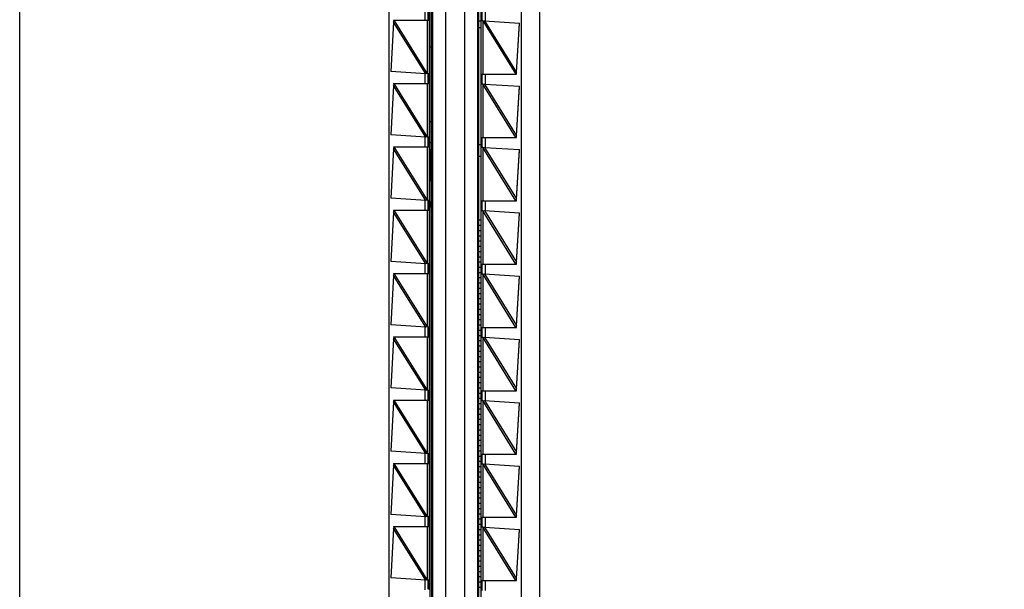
# Model space of a CAD drawing. Header units: inches. Extents: x 0 to 22, y 0 to 17.
# Tile 16 of 23: x 16.704 to 18.181, y 7.949 to 8.804. Entities that reach past the tile are written whole.
import ezdxf

# ---------------------------------------------------------------- set-up
doc = ezdxf.new("R2010")
doc.units = ezdxf.units.IN
doc.header["$LTSCALE"] = 1.21
doc.header["$MEASUREMENT"] = 0
doc.layers.get('0').update_dxf_attribs({"linetype": 'CONTINUOUS'})
doc.layers.add('DIMENSIONS', color=7, linetype='CONTINUOUS')
doc.styles.get("Standard").update_dxf_attribs({"font": 'txt', "width": 0.8})
doc.dimstyles.new('DIMSTYLE_1', dxfattribs={"dimtxt": 0.125, "dimasz": 0.18, "dimexe": 0.18, "dimexo": 0.0625, "dimgap": 0.09, "dimtad": 0, "dimtih": 1, "dimtoh": 1, "dimdec": 3, "dimzin": 4, "dimdsep": 46, "dimtxsty": 'STANDARD', "dimblk": '_FILLED', "dimblk1": '_FILLED', "dimblk2": '_FILLED', "dimcen": 0.09, "dimadec": 0, "dimazin": 0, "dimtp": 0.01, "dimtm": 0.01, "dimtfac": 1, "dimtdec": 3, "dimtofl": 0, "dimtmove": 0, "dimatfit": 3, "dimldrblk": '_FILLED', "dimfxl": 1, "dimtolj": 1, "dimtzin": 4, "dimarcsym": 0})

# ---------------------------------------------------------------- blocks, each defined once
blk = doc.blocks.new('*D12')
at = {"layer": 'DIMENSIONS', "color": 2, "linetype": 'CONTINUOUS'}
blk.add_line((17.0262, 11.3165), (18.1711, 11.3165), dxfattribs=at)
at = {"layer": 'DIMENSIONS', "color": 2, "linetype": 'CONTINUOUS', "insert": (18.2336, 11.379), "char_height": 0.125, "width": 1.425, "attachment_point": 1, "line_spacing_factor": 0.9}
blk.add_mtext('4.822{\\Ftxt.shx;\\W1.000000;\\H0.125000; }[122.48]', dxfattribs=at)
blk = doc.blocks.new('_FILLED')
at = {"color": 0, "linetype": 'BYBLOCK'}
blk.add_solid([(0, 0), (-1, 0.1736), (-1, -0.1736)], dxfattribs=at)
blk = doc.blocks.new('*D14')
at = {"layer": 'DIMENSIONS', "color": 2, "linetype": 'CONTINUOUS'}
blk.add_line((16.8386, 11.5041), (16.8386, 12.126), dxfattribs=at)
at = {"layer": 'DIMENSIONS', "color": 2, "linetype": 'CONTINUOUS', "insert": (16.7761, 12.1885), "char_height": 0.125, "width": 1.225, "attachment_point": 1, "rotation": 90, "line_spacing_factor": 0.9}
blk.add_mtext('.502{\\Ftxt.shx;\\W1.000000;\\H0.125000; }[12.75]', dxfattribs=at)

msp = doc.modelspace()

# ---------------------------------------------------------------- linework, layer by layer
at = {"color": 7, "linetype": 'CONTINUOUS'}
for p, q in [((16.7036, 6.4997), (16.7036, 11.3113)), ((17.4836, 11.3113), (17.4836, 6.4997)), ((17.3906, 10.685), (17.3906, 7.126)), ((17.2576, 10.6338), (17.2576, 7.1772)), ((17.3236, 7.176), (17.3236, 10.635)), ((17.4566, 7.1771), (17.4566, 10.6338)), ((17.3193, 10.6085), (17.3193, 7.2025)), ((17.3956, 10.6085), (17.3956, 7.2025)), ((17.3216, 10.605), (17.3216, 7.205)), ((17.3926, 7.206), (17.3926, 10.606)), ((17.3433, 7.226), (17.3433, 9.004)), ((17.371, 9.004), (17.371, 7.226)), ((17.3166, 8.8044), (17.3166, 8.8176)), ((17.3976, 8.8025), (17.3976, 8.8175)), ((17.2648, 8.8006), (17.2604, 8.7266)), ((17.2647, 8.8035), (17.3186, 8.8035)), ((17.2647, 8.8035), (17.2649, 8.8015)), ((17.2655, 8.8035), (17.2648, 8.8006)), ((17.2649, 8.8009), (17.2648, 8.8006)), ((17.3166, 8.8035), (17.3166, 8.8044)), ((17.3956, 8.8023), (17.3926, 8.8023)), ((17.3956, 8.7924), (17.3926, 8.7924)), ((17.3986, 8.8025), (17.3956, 8.8025)), ((17.3986, 8.8025), (17.4009, 8.8028)), ((17.4009, 8.8028), (17.4538, 8.7994)), ((17.4489, 8.7253), (17.4538, 8.7994)), ((17.4489, 8.725), (17.4537, 8.7988)), ((17.3193, 8.7639), (17.3216, 8.7639)), ((17.3132, 8.7231), (17.2604, 8.7266)), ((17.3155, 8.7235), (17.3132, 8.7231)), ((17.3155, 8.7235), (17.3186, 8.7235)), ((17.3166, 8.7226), (17.3166, 8.7235)), ((17.3166, 8.7226), (17.3166, 8.7094)), ((17.3166, 8.7094), (17.3166, 8.7226)), ((17.3956, 8.7225), (17.449, 8.7225)), ((17.3976, 8.7075), (17.3976, 8.7225)), ((17.4482, 8.7225), (17.4489, 8.7253)), ((17.4489, 8.7249), (17.4489, 8.725)), ((17.4489, 8.7246), (17.4489, 8.7249)), ((17.449, 8.7225), (17.4489, 8.7246)), ((17.2648, 8.7056), (17.2604, 8.6316)), ((17.2647, 8.7085), (17.3186, 8.7085)), ((17.2647, 8.7085), (17.2649, 8.7065)), ((17.2655, 8.7085), (17.2648, 8.7056)), ((17.2649, 8.7059), (17.2648, 8.7056)), ((17.3166, 8.7085), (17.3166, 8.7094)), ((17.3986, 8.7075), (17.3956, 8.7075)), ((17.3986, 8.7075), (17.4009, 8.7078)), ((17.4009, 8.7078), (17.4538, 8.7044)), ((17.4489, 8.6303), (17.4538, 8.7044)), ((17.4489, 8.63), (17.4537, 8.7038)), ((17.3193, 8.6517), (17.3216, 8.6517)), ((17.3132, 8.6281), (17.2604, 8.6316)), ((17.4482, 8.6275), (17.4489, 8.6303)), ((17.4489, 8.6299), (17.4489, 8.63)), ((17.4489, 8.6296), (17.4489, 8.6299)), ((17.449, 8.6275), (17.4489, 8.6296)), ((17.3155, 8.6285), (17.3132, 8.6281)), ((17.3155, 8.6285), (17.3186, 8.6285)), ((17.3166, 8.6276), (17.3166, 8.6285)), ((17.3166, 8.6276), (17.3166, 8.6144)), ((17.3166, 8.6144), (17.3166, 8.6276)), ((17.3166, 8.6135), (17.3166, 8.6144)), ((17.3193, 8.6202), (17.3216, 8.6202)), ((17.3926, 8.6172), (17.3956, 8.6172)), ((17.3956, 8.6275), (17.449, 8.6275)), ((17.3976, 8.6125), (17.3976, 8.6275)), ((17.2648, 8.6106), (17.2604, 8.5366)), ((17.2647, 8.6135), (17.3186, 8.6135)), ((17.2647, 8.6135), (17.2649, 8.6115)), ((17.2655, 8.6135), (17.2648, 8.6106)), ((17.2649, 8.6109), (17.2648, 8.6106)), ((17.3193, 8.6094), (17.3216, 8.6094)), ((17.3205, 8.6094), (17.3205, 8.5631)), ((17.3926, 8.5995), (17.3956, 8.5995)), ((17.3986, 8.6125), (17.3956, 8.6125)), ((17.3986, 8.6125), (17.4009, 8.6128)), ((17.4009, 8.6128), (17.4538, 8.6094)), ((17.4489, 8.5353), (17.4538, 8.6094)), ((17.4489, 8.535), (17.4537, 8.6088)), ((17.3193, 8.5631), (17.3216, 8.5631)), ((17.3132, 8.5331), (17.2604, 8.5366)), ((17.3155, 8.5335), (17.3132, 8.5331)), ((17.3155, 8.5335), (17.3186, 8.5335)), ((17.3166, 8.5326), (17.3166, 8.5335)), ((17.3166, 8.5326), (17.3166, 8.5194)), ((17.3166, 8.5194), (17.3166, 8.5326)), ((17.3193, 8.5316), (17.3216, 8.5316)), ((17.3205, 8.5316), (17.3205, 8.5237)), ((17.3956, 8.5325), (17.449, 8.5325)), ((17.3976, 8.5175), (17.3976, 8.5325)), ((17.4482, 8.5325), (17.4489, 8.5353)), ((17.4489, 8.5349), (17.4489, 8.535)), ((17.4489, 8.5346), (17.4489, 8.5349)), ((17.449, 8.5325), (17.4489, 8.5346)), ((17.2648, 8.5156), (17.2604, 8.4416)), ((17.2647, 8.5185), (17.3186, 8.5185)), ((17.2647, 8.5185), (17.2649, 8.5165)), ((17.2655, 8.5185), (17.2648, 8.5156)), ((17.2649, 8.5159), (17.2648, 8.5156)), ((17.3166, 8.5185), (17.3166, 8.5194)), ((17.3193, 8.5237), (17.3216, 8.5237)), ((17.3986, 8.5175), (17.3956, 8.5175)), ((17.3986, 8.5175), (17.4009, 8.5178)), ((17.4009, 8.5178), (17.4538, 8.5144)), ((17.4489, 8.4403), (17.4538, 8.5144)), ((17.4489, 8.44), (17.4537, 8.5138)), ((17.3926, 8.5038), (17.3956, 8.5038)), ((17.3926, 8.496), (17.3956, 8.496)), ((17.3926, 8.4881), (17.3956, 8.4881)), ((17.3926, 8.4802), (17.3956, 8.4802)), ((17.3926, 8.4723), (17.3956, 8.4723)), ((17.3926, 8.4645), (17.3956, 8.4645)), ((17.3926, 8.4566), (17.3956, 8.4566)), ((17.3132, 8.4381), (17.2604, 8.4416)), ((17.3155, 8.4385), (17.3132, 8.4381)), ((17.3155, 8.4385), (17.3186, 8.4385)), ((17.3166, 8.4376), (17.3166, 8.4385)), ((17.3166, 8.4376), (17.3166, 8.4244)), ((17.3166, 8.4244), (17.3166, 8.4376)), ((17.3926, 8.4487), (17.3956, 8.4487)), ((17.3926, 8.4408), (17.3956, 8.4408)), ((17.3956, 8.4375), (17.449, 8.4375)), ((17.3976, 8.4225), (17.3976, 8.4375)), ((17.4482, 8.4375), (17.4489, 8.4403)), ((17.4489, 8.4399), (17.4489, 8.44)), ((17.4489, 8.4396), (17.4489, 8.4399)), ((17.449, 8.4375), (17.4489, 8.4396)), ((17.2647, 8.4235), (17.3186, 8.4235)), ((17.2647, 8.4235), (17.2649, 8.4215)), ((17.2655, 8.4235), (17.2648, 8.4206)), ((17.3166, 8.4235), (17.3166, 8.4244)), ((17.3926, 8.433), (17.3956, 8.433)), ((17.3926, 8.4251), (17.3956, 8.4251)), ((17.3986, 8.4225), (17.3956, 8.4225)), ((17.3986, 8.4225), (17.4009, 8.4228)), ((17.4009, 8.4228), (17.4538, 8.4194)), ((17.2648, 8.4206), (17.2604, 8.3466)), ((17.2649, 8.4209), (17.2648, 8.4206)), ((17.3926, 8.4172), (17.3956, 8.4172)), ((17.3926, 8.4094), (17.3956, 8.4094)), ((17.4489, 8.3453), (17.4538, 8.4194)), ((17.4489, 8.345), (17.4537, 8.4188)), ((17.3926, 8.4015), (17.3956, 8.4015)), ((17.3926, 8.3936), (17.3956, 8.3936)), ((17.3926, 8.3857), (17.3956, 8.3857)), ((17.3926, 8.3779), (17.3956, 8.3779)), ((17.3926, 8.37), (17.3956, 8.37)), ((17.3926, 8.3621), (17.3956, 8.3621)), ((17.3926, 8.3542), (17.3956, 8.3542)), ((17.3132, 8.3431), (17.2604, 8.3466)), ((17.3155, 8.3435), (17.3132, 8.3431)), ((17.3155, 8.3435), (17.3186, 8.3435)), ((17.3166, 8.3426), (17.3166, 8.3435)), ((17.3166, 8.3426), (17.3166, 8.3294)), ((17.3166, 8.3294), (17.3166, 8.3426)), ((17.3926, 8.3464), (17.3956, 8.3464)), ((17.3926, 8.3385), (17.3956, 8.3385)), ((17.3956, 8.3425), (17.449, 8.3425)), ((17.3976, 8.3275), (17.3976, 8.3425)), ((17.4482, 8.3425), (17.4489, 8.3453)), ((17.4489, 8.3449), (17.4489, 8.345)), ((17.4489, 8.3446), (17.4489, 8.3449)), ((17.449, 8.3425), (17.4489, 8.3446)), ((17.2648, 8.3256), (17.2604, 8.2516)), ((17.2647, 8.3285), (17.3186, 8.3285)), ((17.2647, 8.3285), (17.2649, 8.3265)), ((17.2655, 8.3285), (17.2648, 8.3256)), ((17.2649, 8.3259), (17.2648, 8.3256)), ((17.3166, 8.3285), (17.3166, 8.3294)), ((17.3926, 8.3306), (17.3956, 8.3306)), ((17.3926, 8.3227), (17.3956, 8.3227)), ((17.3986, 8.3275), (17.3956, 8.3275)), ((17.3986, 8.3275), (17.4009, 8.3278)), ((17.4009, 8.3278), (17.4538, 8.3244)), ((17.4489, 8.2503), (17.4538, 8.3244)), ((17.4489, 8.25), (17.4537, 8.3238)), ((17.3926, 8.3149), (17.3956, 8.3149)), ((17.3926, 8.307), (17.3956, 8.307)), ((17.3926, 8.2991), (17.3956, 8.2991)), ((17.3926, 8.2912), (17.3956, 8.2912)), ((17.3926, 8.2834), (17.3956, 8.2834)), ((17.3926, 8.2755), (17.3956, 8.2755)), ((17.3926, 8.2676), (17.3956, 8.2676)), ((17.3926, 8.2597), (17.3956, 8.2597)), ((17.3132, 8.2481), (17.2604, 8.2516)), ((17.3155, 8.2485), (17.3132, 8.2481)), ((17.3155, 8.2485), (17.3186, 8.2485)), ((17.3166, 8.2476), (17.3166, 8.2485)), ((17.3166, 8.2476), (17.3166, 8.2344)), ((17.3166, 8.2344), (17.3166, 8.2476)), ((17.3926, 8.2519), (17.3956, 8.2519)), ((17.3956, 8.2475), (17.449, 8.2475)), ((17.3976, 8.2325), (17.3976, 8.2475)), ((17.4482, 8.2475), (17.4489, 8.2503)), ((17.4489, 8.2499), (17.4489, 8.25)), ((17.4489, 8.2496), (17.4489, 8.2499)), ((17.449, 8.2475), (17.4489, 8.2496)), ((17.2648, 8.2306), (17.2604, 8.1566)), ((17.2647, 8.2335), (17.3186, 8.2335)), ((17.2647, 8.2335), (17.2649, 8.2315)), ((17.2655, 8.2335), (17.2648, 8.2306)), ((17.2649, 8.2309), (17.2648, 8.2306)), ((17.3166, 8.2335), (17.3166, 8.2344)), ((17.3926, 8.244), (17.3956, 8.244)), ((17.3926, 8.2361), (17.3956, 8.2361)), ((17.3986, 8.2325), (17.3956, 8.2325)), ((17.3986, 8.2325), (17.4009, 8.2328)), ((17.4009, 8.2328), (17.4538, 8.2294)), ((17.3926, 8.2283), (17.3956, 8.2283)), ((17.3926, 8.2204), (17.3956, 8.2204)), ((17.4489, 8.1553), (17.4538, 8.2294)), ((17.4489, 8.155), (17.4537, 8.2288)), ((17.3926, 8.2125), (17.3956, 8.2125)), ((17.3926, 8.2046), (17.3956, 8.2046)), ((17.3926, 8.1968), (17.3956, 8.1968)), ((17.3926, 8.1889), (17.3956, 8.1889)), ((17.3926, 8.181), (17.3956, 8.181)), ((17.3926, 8.1731), (17.3956, 8.1731)), ((17.3132, 8.1531), (17.2604, 8.1566)), ((17.3926, 8.1653), (17.3956, 8.1653)), ((17.3926, 8.1574), (17.3956, 8.1574)), ((17.3155, 8.1535), (17.3132, 8.1531)), ((17.3155, 8.1535), (17.3186, 8.1535)), ((17.3166, 8.1526), (17.3166, 8.1535)), ((17.3166, 8.1526), (17.3166, 8.1394)), ((17.3166, 8.1394), (17.3166, 8.1526)), ((17.3926, 8.1495), (17.3956, 8.1495)), ((17.3926, 8.1416), (17.3956, 8.1416)), ((17.3956, 8.1525), (17.449, 8.1525)), ((17.3976, 8.1375), (17.3976, 8.1525)), ((17.4482, 8.1525), (17.4489, 8.1553)), ((17.4489, 8.1549), (17.4489, 8.155)), ((17.4489, 8.1546), (17.4489, 8.1549)), ((17.449, 8.1525), (17.4489, 8.1546)), ((17.2648, 8.1356), (17.2604, 8.0616)), ((17.2647, 8.1385), (17.3186, 8.1385)), ((17.2647, 8.1385), (17.2649, 8.1365)), ((17.2655, 8.1385), (17.2648, 8.1356)), ((17.2649, 8.1359), (17.2648, 8.1356)), ((17.3166, 8.1385), (17.3166, 8.1394)), ((17.3926, 8.1338), (17.3956, 8.1338)), ((17.3986, 8.1375), (17.3956, 8.1375)), ((17.3986, 8.1375), (17.4009, 8.1378)), ((17.4009, 8.1378), (17.4538, 8.1344)), ((17.4489, 8.0603), (17.4538, 8.1344)), ((17.4489, 8.06), (17.4537, 8.1338)), ((17.3926, 8.1259), (17.3956, 8.1259)), ((17.3926, 8.118), (17.3956, 8.118)), ((17.3926, 8.1101), (17.3956, 8.1101)), ((17.3926, 8.1023), (17.3956, 8.1023)), ((17.3926, 8.0944), (17.3956, 8.0944)), ((17.3926, 8.0865), (17.3956, 8.0865)), ((17.3926, 8.0786), (17.3956, 8.0786)), ((17.3926, 8.0708), (17.3956, 8.0708)), ((17.3132, 8.0581), (17.2604, 8.0616)), ((17.3155, 8.0585), (17.3132, 8.0581)), ((17.3155, 8.0585), (17.3186, 8.0585)), ((17.3166, 8.0576), (17.3166, 8.0585)), ((17.3166, 8.0576), (17.3166, 8.0444)), ((17.3166, 8.0444), (17.3166, 8.0576)), ((17.3926, 8.0629), (17.3956, 8.0629)), ((17.3926, 8.055), (17.3956, 8.055)), ((17.3956, 8.0575), (17.449, 8.0575)), ((17.3976, 8.0425), (17.3976, 8.0575)), ((17.4482, 8.0575), (17.4489, 8.0603)), ((17.4489, 8.0599), (17.4489, 8.06)), ((17.4489, 8.0596), (17.4489, 8.0599)), ((17.449, 8.0575), (17.4489, 8.0596)), ((17.2648, 8.0406), (17.2604, 7.9666)), ((17.2647, 8.0435), (17.3186, 8.0435)), ((17.2647, 8.0435), (17.2649, 8.0415)), ((17.2655, 8.0435), (17.2648, 8.0406)), ((17.2649, 8.0409), (17.2648, 8.0406)), ((17.3166, 8.0435), (17.3166, 8.0444)), ((17.3926, 8.0471), (17.3956, 8.0471)), ((17.3926, 8.0393), (17.3956, 8.0393)), ((17.3986, 8.0425), (17.3956, 8.0425)), ((17.3986, 8.0425), (17.4009, 8.0428)), ((17.4009, 8.0428), (17.4538, 8.0394)), ((17.4489, 7.9653), (17.4538, 8.0394)), ((17.4489, 7.965), (17.4537, 8.0388)), ((17.3926, 8.0314), (17.3956, 8.0314)), ((17.3926, 8.0235), (17.3956, 8.0235)), ((17.3926, 8.0157), (17.3956, 8.0157)), ((17.3926, 8.0078), (17.3956, 8.0078)), ((17.3926, 7.9999), (17.3956, 7.9999)), ((17.3926, 7.992), (17.3956, 7.992)), ((17.3926, 7.9842), (17.3956, 7.9842)), ((17.3132, 7.9631), (17.2604, 7.9666)), ((17.3926, 7.9763), (17.3956, 7.9763)), ((17.3926, 7.9684), (17.3956, 7.9684)), ((17.4482, 7.9625), (17.4489, 7.9653)), ((17.4489, 7.9649), (17.4489, 7.965)), ((17.4489, 7.9646), (17.4489, 7.9649)), ((17.449, 7.9625), (17.4489, 7.9646)), ((17.3155, 7.9635), (17.3132, 7.9631)), ((17.3155, 7.9635), (17.3186, 7.9635)), ((17.3166, 7.9626), (17.3166, 7.9635)), ((17.3166, 7.9626), (17.3166, 7.9494)), ((17.3166, 7.9494), (17.3166, 7.9626)), ((17.3926, 7.9605), (17.3956, 7.9605)), ((17.3926, 7.9527), (17.3956, 7.9527)), ((17.3956, 7.9625), (17.449, 7.9625)), ((17.3976, 7.9475), (17.3976, 7.9625))]:
    msp.add_line(p, q, dxfattribs=at)
at = {"color": 9, "linetype": 'CONTINUOUS'}
for p, q in [((17.3117, 8.8182), (17.3117, 8.8035)), ((17.4025, 8.8027), (17.4025, 8.8175)), ((17.3132, 8.7231), (17.2648, 8.8006)), ((17.3156, 8.7233), (17.2655, 8.8035)), ((17.3156, 8.7233), (17.3156, 8.8035)), ((17.3186, 8.7235), (17.3186, 8.8035)), ((17.3985, 8.8027), (17.3985, 8.7225)), ((17.3985, 8.8027), (17.4482, 8.7225)), ((17.4009, 8.8028), (17.4489, 8.7253)), ((17.3117, 8.7232), (17.3117, 8.7085)), ((17.4025, 8.7077), (17.4025, 8.7225)), ((17.3132, 8.6281), (17.2648, 8.7056)), ((17.3156, 8.6283), (17.2655, 8.7085)), ((17.3156, 8.6283), (17.3156, 8.7085)), ((17.3186, 8.6285), (17.3186, 8.7085)), ((17.4482, 8.6275), (17.3985, 8.7077)), ((17.3985, 8.7077), (17.3985, 8.6275)), ((17.4009, 8.7078), (17.4489, 8.6303)), ((17.3117, 8.6282), (17.3117, 8.6135)), ((17.4025, 8.6127), (17.4025, 8.6275)), ((17.3132, 8.5331), (17.2648, 8.6106)), ((17.3156, 8.5333), (17.2655, 8.6135)), ((17.3156, 8.5333), (17.3156, 8.6135)), ((17.3186, 8.5335), (17.3186, 8.6135)), ((17.4482, 8.5325), (17.3985, 8.6127)), ((17.3985, 8.6127), (17.3985, 8.5325)), ((17.4009, 8.6128), (17.4489, 8.5353)), ((17.3117, 8.5332), (17.3117, 8.5185)), ((17.4025, 8.5177), (17.4025, 8.5325)), ((17.3132, 8.4381), (17.2648, 8.5156)), ((17.3156, 8.4383), (17.2655, 8.5185)), ((17.3156, 8.4383), (17.3156, 8.5185)), ((17.3186, 8.4385), (17.3186, 8.5185)), ((17.4482, 8.4375), (17.3985, 8.5177)), ((17.3985, 8.5177), (17.3985, 8.4375)), ((17.4009, 8.5178), (17.4489, 8.4403)), ((17.3117, 8.4382), (17.3117, 8.4235)), ((17.4025, 8.4227), (17.4025, 8.4375)), ((17.3156, 8.3433), (17.2655, 8.4235)), ((17.3156, 8.3433), (17.3156, 8.4235)), ((17.3186, 8.3435), (17.3186, 8.4235)), ((17.4482, 8.3425), (17.3985, 8.4227)), ((17.3985, 8.4227), (17.3985, 8.3425)), ((17.4009, 8.4228), (17.4489, 8.3453)), ((17.3132, 8.3431), (17.2648, 8.4206)), ((17.3117, 8.3432), (17.3117, 8.3285)), ((17.4025, 8.3277), (17.4025, 8.3425)), ((17.3132, 8.2481), (17.2648, 8.3256)), ((17.3156, 8.2483), (17.2655, 8.3285)), ((17.3156, 8.2483), (17.3156, 8.3285)), ((17.3186, 8.2485), (17.3186, 8.3285)), ((17.4482, 8.2475), (17.3985, 8.3277)), ((17.3985, 8.3277), (17.3985, 8.2475)), ((17.4009, 8.3278), (17.4489, 8.2503)), ((17.3117, 8.2482), (17.3117, 8.2335)), ((17.4025, 8.2327), (17.4025, 8.2475)), ((17.3132, 8.1531), (17.2648, 8.2306)), ((17.3156, 8.1533), (17.2655, 8.2335)), ((17.3156, 8.1533), (17.3156, 8.2335)), ((17.3186, 8.1535), (17.3186, 8.2335)), ((17.4482, 8.1525), (17.3985, 8.2327)), ((17.3985, 8.2327), (17.3985, 8.1525)), ((17.4009, 8.2328), (17.4489, 8.1553)), ((17.3117, 8.1532), (17.3117, 8.1385)), ((17.4025, 8.1377), (17.4025, 8.1525)), ((17.3132, 8.0581), (17.2648, 8.1356)), ((17.3156, 8.0583), (17.2655, 8.1385)), ((17.3156, 8.0583), (17.3156, 8.1385)), ((17.3186, 8.0585), (17.3186, 8.1385)), ((17.4482, 8.0575), (17.3985, 8.1377)), ((17.3985, 8.1377), (17.3985, 8.0575)), ((17.4009, 8.1378), (17.4489, 8.0603)), ((17.3117, 8.0582), (17.3117, 8.0435)), ((17.4025, 8.0427), (17.4025, 8.0575)), ((17.3132, 7.9631), (17.2648, 8.0406)), ((17.3156, 7.9633), (17.2655, 8.0435)), ((17.3156, 7.9633), (17.3156, 8.0435)), ((17.3186, 7.9635), (17.3186, 8.0435)), ((17.4482, 7.9625), (17.3985, 8.0427)), ((17.3985, 8.0427), (17.3985, 7.9625)), ((17.4009, 8.0428), (17.4489, 7.9653)), ((17.3117, 7.9632), (17.3117, 7.9485)), ((17.4025, 7.9477), (17.4025, 7.9625))]:
    msp.add_line(p, q, dxfattribs=at)
at = {"color": 7, "linetype": 'CONTINUOUS'}
for points in [[(17.2649, 8.8015), (17.2649, 8.8012), (17.2649, 8.8009)], [(17.2649, 8.7065), (17.2649, 8.7062), (17.2649, 8.7059)], [(17.2649, 8.6115), (17.2649, 8.6112), (17.2649, 8.6109)], [(17.2649, 8.5165), (17.2649, 8.5162), (17.2649, 8.5159)], [(17.2649, 8.4215), (17.2649, 8.4212), (17.2649, 8.4209)], [(17.2649, 8.3265), (17.2649, 8.3262), (17.2649, 8.3259)], [(17.2649, 8.2315), (17.2649, 8.2312), (17.2649, 8.2309)], [(17.2649, 8.1365), (17.2649, 8.1362), (17.2649, 8.1359)], [(17.2649, 8.0415), (17.2649, 8.0412), (17.2649, 8.0409)]]:
    msp.add_lwpolyline(points, dxfattribs=at)
for points in [[(17.3186, 8.8035), (17.3186, 8.8035), (17.3186, 8.8035), (17.3186, 8.8035), (17.3186, 8.8035), (17.3186, 8.8035), (17.3186, 8.8035), (17.3186, 8.8035), (17.3186, 8.8036), (17.3186, 8.8036), (17.3186, 8.8037), (17.3186, 8.8038), (17.3186, 8.8039), (17.3186, 8.8041), (17.3186, 8.8042), (17.3186, 8.8044), (17.3186, 8.8046), (17.3186, 8.8048), (17.3187, 8.8052), (17.3187, 8.8057), (17.3187, 8.8062), (17.3187, 8.8068), (17.3187, 8.8075), (17.3187, 8.8081), (17.3187, 8.8088), (17.3187, 8.8098), (17.3187, 8.811), (17.3187, 8.8122), (17.3187, 8.8132), (17.3187, 8.8139), (17.3187, 8.8145), (17.3187, 8.8151), (17.3187, 8.8157), (17.3187, 8.8163), (17.3187, 8.8168), (17.3186, 8.8171), (17.3186, 8.8174), (17.3186, 8.8176), (17.3186, 8.8178), (17.3186, 8.8179), (17.3186, 8.818), (17.3186, 8.8182), (17.3186, 8.8183), (17.3186, 8.8183), (17.3186, 8.8184), (17.3186, 8.8184), (17.3186, 8.8185), (17.3186, 8.8185), (17.3186, 8.8185), (17.3186, 8.8185), (17.3186, 8.8185), (17.3186, 8.8185), (17.3186, 8.8185)], [(17.3186, 8.7085), (17.3186, 8.7085), (17.3186, 8.7085), (17.3186, 8.7085), (17.3186, 8.7085), (17.3186, 8.7085), (17.3186, 8.7085), (17.3186, 8.7085), (17.3186, 8.7086), (17.3186, 8.7086), (17.3186, 8.7087), (17.3186, 8.7088), (17.3186, 8.7089), (17.3186, 8.7091), (17.3186, 8.7092), (17.3186, 8.7094), (17.3186, 8.7096), (17.3186, 8.7098), (17.3187, 8.7102), (17.3187, 8.7107), (17.3187, 8.7112), (17.3187, 8.7118), (17.3187, 8.7125), (17.3187, 8.7131), (17.3187, 8.7138), (17.3187, 8.7148), (17.3187, 8.716), (17.3187, 8.7172), (17.3187, 8.7182), (17.3187, 8.7189), (17.3187, 8.7195), (17.3187, 8.7201), (17.3187, 8.7207), (17.3187, 8.7213), (17.3187, 8.7218), (17.3186, 8.7221), (17.3186, 8.7224), (17.3186, 8.7226), (17.3186, 8.7228), (17.3186, 8.7229), (17.3186, 8.723), (17.3186, 8.7232), (17.3186, 8.7233), (17.3186, 8.7233), (17.3186, 8.7234), (17.3186, 8.7234), (17.3186, 8.7235), (17.3186, 8.7235), (17.3186, 8.7235), (17.3186, 8.7235), (17.3186, 8.7235), (17.3186, 8.7235), (17.3186, 8.7235)], [(17.3186, 8.6135), (17.3186, 8.6135), (17.3186, 8.6135), (17.3186, 8.6135), (17.3186, 8.6135), (17.3186, 8.6135), (17.3186, 8.6135), (17.3186, 8.6135), (17.3186, 8.6136), (17.3186, 8.6136), (17.3186, 8.6137), (17.3186, 8.6138), (17.3186, 8.6139), (17.3186, 8.6141), (17.3186, 8.6142), (17.3186, 8.6144), (17.3186, 8.6146), (17.3186, 8.6148), (17.3187, 8.6152), (17.3187, 8.6157), (17.3187, 8.6162), (17.3187, 8.6168), (17.3187, 8.6175), (17.3187, 8.6181), (17.3187, 8.6188), (17.3187, 8.6198), (17.3187, 8.621), (17.3187, 8.6222), (17.3187, 8.6232), (17.3187, 8.6239), (17.3187, 8.6245), (17.3187, 8.6251), (17.3187, 8.6257), (17.3187, 8.6263), (17.3187, 8.6268), (17.3186, 8.6271), (17.3186, 8.6274), (17.3186, 8.6276), (17.3186, 8.6278), (17.3186, 8.6279), (17.3186, 8.628), (17.3186, 8.6282), (17.3186, 8.6283), (17.3186, 8.6283), (17.3186, 8.6284), (17.3186, 8.6284), (17.3186, 8.6285), (17.3186, 8.6285), (17.3186, 8.6285), (17.3186, 8.6285), (17.3186, 8.6285), (17.3186, 8.6285), (17.3186, 8.6285)], [(17.3186, 8.5185), (17.3186, 8.5185), (17.3186, 8.5185), (17.3186, 8.5185), (17.3186, 8.5185), (17.3186, 8.5185), (17.3186, 8.5185), (17.3186, 8.5185), (17.3186, 8.5186), (17.3186, 8.5186), (17.3186, 8.5187), (17.3186, 8.5188), (17.3186, 8.5189), (17.3186, 8.5191), (17.3186, 8.5192), (17.3186, 8.5194), (17.3186, 8.5196), (17.3186, 8.5198), (17.3187, 8.5202), (17.3187, 8.5207), (17.3187, 8.5212), (17.3187, 8.5218), (17.3187, 8.5225), (17.3187, 8.5231), (17.3187, 8.5238), (17.3187, 8.5248), (17.3187, 8.526), (17.3187, 8.5272), (17.3187, 8.5282), (17.3187, 8.5289), (17.3187, 8.5295), (17.3187, 8.5301), (17.3187, 8.5307), (17.3187, 8.5313), (17.3187, 8.5318), (17.3186, 8.5321), (17.3186, 8.5324), (17.3186, 8.5326), (17.3186, 8.5328), (17.3186, 8.5329), (17.3186, 8.533), (17.3186, 8.5332), (17.3186, 8.5333), (17.3186, 8.5333), (17.3186, 8.5334), (17.3186, 8.5334), (17.3186, 8.5335), (17.3186, 8.5335), (17.3186, 8.5335), (17.3186, 8.5335), (17.3186, 8.5335), (17.3186, 8.5335), (17.3186, 8.5335)], [(17.3186, 8.4235), (17.3186, 8.4235), (17.3186, 8.4235), (17.3186, 8.4235), (17.3186, 8.4235), (17.3186, 8.4235), (17.3186, 8.4235), (17.3186, 8.4235), (17.3186, 8.4236), (17.3186, 8.4236), (17.3186, 8.4237), (17.3186, 8.4238), (17.3186, 8.4239), (17.3186, 8.4241), (17.3186, 8.4242), (17.3186, 8.4244), (17.3186, 8.4246), (17.3186, 8.4248), (17.3187, 8.4252), (17.3187, 8.4257), (17.3187, 8.4262), (17.3187, 8.4268), (17.3187, 8.4275), (17.3187, 8.4281), (17.3187, 8.4288), (17.3187, 8.4298), (17.3187, 8.431), (17.3187, 8.4322), (17.3187, 8.4332), (17.3187, 8.4339), (17.3187, 8.4345), (17.3187, 8.4351), (17.3187, 8.4357), (17.3187, 8.4363), (17.3187, 8.4368), (17.3186, 8.4371), (17.3186, 8.4374), (17.3186, 8.4376), (17.3186, 8.4378), (17.3186, 8.4379), (17.3186, 8.438), (17.3186, 8.4382), (17.3186, 8.4383), (17.3186, 8.4383), (17.3186, 8.4384), (17.3186, 8.4384), (17.3186, 8.4385), (17.3186, 8.4385), (17.3186, 8.4385), (17.3186, 8.4385), (17.3186, 8.4385), (17.3186, 8.4385), (17.3186, 8.4385)], [(17.3186, 8.3285), (17.3186, 8.3285), (17.3186, 8.3285), (17.3186, 8.3285), (17.3186, 8.3285), (17.3186, 8.3285), (17.3186, 8.3285), (17.3186, 8.3285), (17.3186, 8.3286), (17.3186, 8.3286), (17.3186, 8.3287), (17.3186, 8.3288), (17.3186, 8.3289), (17.3186, 8.3291), (17.3186, 8.3292), (17.3186, 8.3294), (17.3186, 8.3296), (17.3186, 8.3298), (17.3187, 8.3302), (17.3187, 8.3307), (17.3187, 8.3312), (17.3187, 8.3318), (17.3187, 8.3325), (17.3187, 8.3331), (17.3187, 8.3338), (17.3187, 8.3348), (17.3187, 8.336), (17.3187, 8.3372), (17.3187, 8.3382), (17.3187, 8.3389), (17.3187, 8.3395), (17.3187, 8.3401), (17.3187, 8.3407), (17.3187, 8.3413), (17.3187, 8.3418), (17.3186, 8.3421), (17.3186, 8.3424), (17.3186, 8.3426), (17.3186, 8.3428), (17.3186, 8.3429), (17.3186, 8.343), (17.3186, 8.3432), (17.3186, 8.3433), (17.3186, 8.3433), (17.3186, 8.3434), (17.3186, 8.3434), (17.3186, 8.3435), (17.3186, 8.3435), (17.3186, 8.3435), (17.3186, 8.3435), (17.3186, 8.3435), (17.3186, 8.3435), (17.3186, 8.3435)], [(17.3186, 8.2335), (17.3186, 8.2335), (17.3186, 8.2335), (17.3186, 8.2335), (17.3186, 8.2335), (17.3186, 8.2335), (17.3186, 8.2335), (17.3186, 8.2335), (17.3186, 8.2336), (17.3186, 8.2336), (17.3186, 8.2337), (17.3186, 8.2338), (17.3186, 8.2339), (17.3186, 8.2341), (17.3186, 8.2342), (17.3186, 8.2344), (17.3186, 8.2346), (17.3186, 8.2348), (17.3187, 8.2352), (17.3187, 8.2357), (17.3187, 8.2362), (17.3187, 8.2368), (17.3187, 8.2375), (17.3187, 8.2381), (17.3187, 8.2388), (17.3187, 8.2398), (17.3187, 8.241), (17.3187, 8.2422), (17.3187, 8.2432), (17.3187, 8.2439), (17.3187, 8.2445), (17.3187, 8.2451), (17.3187, 8.2457), (17.3187, 8.2463), (17.3187, 8.2468), (17.3186, 8.2471), (17.3186, 8.2474), (17.3186, 8.2476), (17.3186, 8.2478), (17.3186, 8.2479), (17.3186, 8.248), (17.3186, 8.2482), (17.3186, 8.2483), (17.3186, 8.2483), (17.3186, 8.2484), (17.3186, 8.2484), (17.3186, 8.2485), (17.3186, 8.2485), (17.3186, 8.2485), (17.3186, 8.2485), (17.3186, 8.2485), (17.3186, 8.2485), (17.3186, 8.2485)], [(17.3186, 8.1385), (17.3186, 8.1385), (17.3186, 8.1385), (17.3186, 8.1385), (17.3186, 8.1385), (17.3186, 8.1385), (17.3186, 8.1385), (17.3186, 8.1385), (17.3186, 8.1386), (17.3186, 8.1386), (17.3186, 8.1387), (17.3186, 8.1388), (17.3186, 8.1389), (17.3186, 8.1391), (17.3186, 8.1392), (17.3186, 8.1394), (17.3186, 8.1396), (17.3186, 8.1398), (17.3187, 8.1402), (17.3187, 8.1407), (17.3187, 8.1412), (17.3187, 8.1418), (17.3187, 8.1425), (17.3187, 8.1431), (17.3187, 8.1438), (17.3187, 8.1448), (17.3187, 8.146), (17.3187, 8.1472), (17.3187, 8.1482), (17.3187, 8.1489), (17.3187, 8.1495), (17.3187, 8.1501), (17.3187, 8.1507), (17.3187, 8.1513), (17.3187, 8.1518), (17.3186, 8.1521), (17.3186, 8.1524), (17.3186, 8.1526), (17.3186, 8.1528), (17.3186, 8.1529), (17.3186, 8.153), (17.3186, 8.1532), (17.3186, 8.1533), (17.3186, 8.1533), (17.3186, 8.1534), (17.3186, 8.1534), (17.3186, 8.1535), (17.3186, 8.1535), (17.3186, 8.1535), (17.3186, 8.1535), (17.3186, 8.1535), (17.3186, 8.1535), (17.3186, 8.1535)], [(17.3186, 8.0435), (17.3186, 8.0435), (17.3186, 8.0435), (17.3186, 8.0435), (17.3186, 8.0435), (17.3186, 8.0435), (17.3186, 8.0435), (17.3186, 8.0435), (17.3186, 8.0436), (17.3186, 8.0436), (17.3186, 8.0437), (17.3186, 8.0438), (17.3186, 8.0439), (17.3186, 8.0441), (17.3186, 8.0442), (17.3186, 8.0444), (17.3186, 8.0446), (17.3186, 8.0448), (17.3187, 8.0452), (17.3187, 8.0457), (17.3187, 8.0462), (17.3187, 8.0468), (17.3187, 8.0475), (17.3187, 8.0481), (17.3187, 8.0488), (17.3187, 8.0498), (17.3187, 8.051), (17.3187, 8.0522), (17.3187, 8.0532), (17.3187, 8.0539), (17.3187, 8.0545), (17.3187, 8.0551), (17.3187, 8.0557), (17.3187, 8.0563), (17.3187, 8.0568), (17.3186, 8.0571), (17.3186, 8.0574), (17.3186, 8.0576), (17.3186, 8.0578), (17.3186, 8.0579), (17.3186, 8.058), (17.3186, 8.0582), (17.3186, 8.0583), (17.3186, 8.0583), (17.3186, 8.0584), (17.3186, 8.0584), (17.3186, 8.0585), (17.3186, 8.0585), (17.3186, 8.0585), (17.3186, 8.0585), (17.3186, 8.0585), (17.3186, 8.0585), (17.3186, 8.0585)], [(17.3186, 7.9485), (17.3186, 7.9485), (17.3186, 7.9485), (17.3186, 7.9485), (17.3186, 7.9485), (17.3186, 7.9485), (17.3186, 7.9485), (17.3186, 7.9485), (17.3186, 7.9486), (17.3186, 7.9486), (17.3186, 7.9487), (17.3186, 7.9488), (17.3186, 7.9489), (17.3186, 7.9491), (17.3186, 7.9492), (17.3186, 7.9494), (17.3186, 7.9496), (17.3186, 7.9498), (17.3187, 7.9502), (17.3187, 7.9507), (17.3187, 7.9512), (17.3187, 7.9518), (17.3187, 7.9525), (17.3187, 7.9531), (17.3187, 7.9538), (17.3187, 7.9548), (17.3187, 7.956), (17.3187, 7.9572), (17.3187, 7.9582), (17.3187, 7.9589), (17.3187, 7.9595), (17.3187, 7.9601), (17.3187, 7.9607), (17.3187, 7.9613), (17.3187, 7.9618), (17.3186, 7.9621), (17.3186, 7.9624), (17.3186, 7.9626), (17.3186, 7.9628), (17.3186, 7.9629), (17.3186, 7.963), (17.3186, 7.9632), (17.3186, 7.9633), (17.3186, 7.9633), (17.3186, 7.9634), (17.3186, 7.9634), (17.3186, 7.9635), (17.3186, 7.9635), (17.3186, 7.9635), (17.3186, 7.9635), (17.3186, 7.9635), (17.3186, 7.9635), (17.3186, 7.9635)]]:
    msp.add_open_spline(points, degree=3, knots=[0, 0, 0, 0, 0.000262, 0.000478, 0.000762, 0.001117, 0.001544, 0.002618, 0.005649, 0.009863, 0.015252, 0.021806, 0.029509, 0.038344, 0.04829, 0.059322, 0.071416, 0.084541, 0.113757, 0.146691, 0.183026, 0.222412, 0.26447, 0.308796, 0.354963, 0.402526, 0.5, 0.597474, 0.645037, 0.691204, 0.73553, 0.777588, 0.816974, 0.853309, 0.886243, 0.915459, 0.928584, 0.940678, 0.95171, 0.961656, 0.970491, 0.978194, 0.984748, 0.990137, 0.994351, 0.997382, 0.998456, 0.998883, 0.999238, 0.999522, 0.999738, 1, 1, 1, 1], dxfattribs=at)

# ---------------------------------------------------------------- dimensions: what is measured, and where the dimension line sits
at = {"layer": 'DIMENSIONS', "color": 2, "linetype": 'CONTINUOUS'}
for feature_location, offset, dtype, origin, picture, middle in [((16.8386, 11.5041), (0, 0.6219), 1, (17.3406, 6.4945), '*D14', (16.8386, 12.801)), ((17.0262, 11.3165), (1.1449, 0), 0, (17.4657, 6.4945), '*D12', (18.9461, 11.3165))]:
    dim = msp.add_ordinate_dim(feature_location=feature_location, offset=offset, dtype=dtype, origin=origin, dimstyle='DIMSTYLE_1', dxfattribs=at)
    dim.commit()
    dim.dimension.update_dxf_attribs({"geometry": picture, "text_midpoint": middle})

doc.saveas('drawing.dxf')
